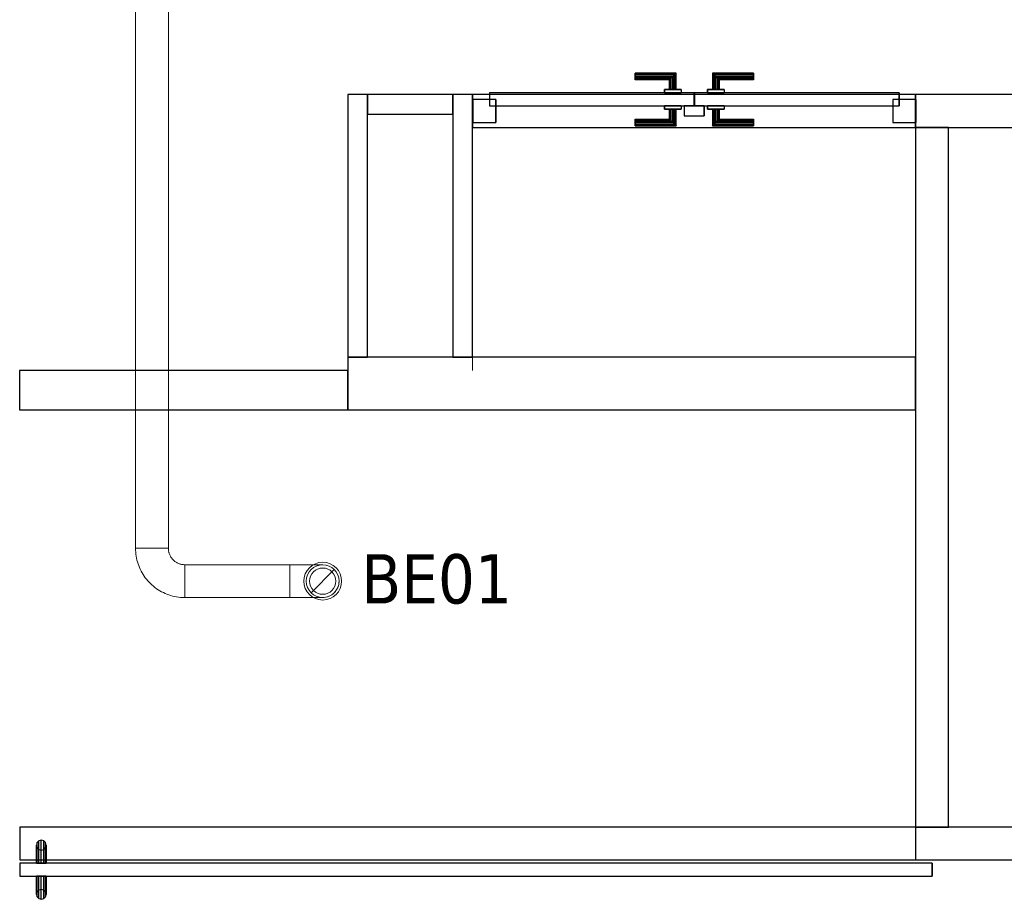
# Model space of a CAD drawing. Header units: metres. Extents: x 391.1 to 430.4, y 12.7 to 28.4.
# Tile 66 of 169: x 403.4 to 406.4, y 21.9 to 24.6. Entities that reach past the tile are written whole.
import ezdxf

# ---------------------------------------------------------------- set-up
doc = ezdxf.new("R2010")
doc.units = ezdxf.units.M
doc.layers.add('01_CARPINTERIA', color=5, linetype='Continuous', lineweight=25, true_color=0x0000ff)
for name, color, linetype, lineweight in [('A-GENM-____-OTLN', 7, 'Continuous', 18), ('A-WALL-____-MCUT', 7, 'Continuous', 25), ('A-WALL-____-OTLN', 7, 'Continuous', 25), ('G-____-____-TEXT', 7, 'Continuous', 30), ('M-HVAC-CDFF-OTLN', 7, 'Continuous', 18), ('M-HVAC-DUCT-OTLN', 7, 'Continuous', 18)]:
    doc.layers.add(name, color=color, linetype=linetype, lineweight=lineweight)
doc.styles.add('Tahoma_2', font='tahoma.ttf', dxfattribs={"height": 0.15})

# ---------------------------------------------------------------- blocks, each defined once
blk = doc.blocks.new('Family - Envans PB-155309-02_CLI_AIRE_P0')
at = {"layer": 'A-WALL-____-MCUT', "color": 253, "true_color": 0xaaaaaa}
for p, q in [((2.13, 0.1), (0, 0.1)), ((0, 0.1), (0, 0)), ((2.13, 0), (2.13, 0.1)), ((0, 0), (2.13, 0))]:
    blk.add_line(p, q, dxfattribs=at)
at = {"layer": 'A-WALL-____-OTLN', "color": 253, "true_color": 0xaaaaaa}
for p, q in [((2.13, 0.1), (0, 0.1)), ((0, 0.1), (0, 0)), ((2.13, 0), (2.13, 0.1)), ((0, 0), (2.13, 0))]:
    blk.add_line(p, q, dxfattribs=at)
at = {"layer": 'A-WALL-____-OTLN', "color": 253, "lineweight": 18, "true_color": 0xaaaaaa}
blk.add_line((-0.0989, 0), (2.1088, 0), dxfattribs=at)
blk = doc.blocks.new('Family - Envans PB-155325-02_CLI_AIRE_P0')
at = {"layer": 'A-WALL-____-MCUT', "color": 253, "true_color": 0xaaaaaa}
for p, q in [((0.2601, 0.06), (0, 0.06)), ((0, 0.06), (0, 0)), ((0.2601, 0), (0.2601, 0.06)), ((0, 0), (0.2601, 0))]:
    blk.add_line(p, q, dxfattribs=at)
at = {"layer": 'A-WALL-____-OTLN', "color": 253, "true_color": 0xaaaaaa}
for p, q in [((0.2601, 0.06), (0, 0.06)), ((0, 0.06), (0, 0)), ((0.2601, 0), (0.2601, 0.06)), ((0, 0), (0.2601, 0))]:
    blk.add_line(p, q, dxfattribs=at)
at = {"layer": 'A-WALL-____-OTLN', "color": 253, "lineweight": 18, "true_color": 0xaaaaaa}
blk.add_line((0, 0), (0.2601, 0), dxfattribs=at)
blk = doc.blocks.new('Family - Envans PB-155451-02_CLI_AIRE_P0')
at = {"layer": 'A-WALL-____-MCUT', "color": 253, "true_color": 0xaaaaaa}
for p, q in [((1.73, 0.16), (0, 0.16)), ((0, 0.16), (0, 0)), ((1.73, 0), (1.73, 0.16)), ((0, 0), (1.73, 0))]:
    blk.add_line(p, q, dxfattribs=at)
at = {"layer": 'A-WALL-____-OTLN', "color": 253, "true_color": 0xaaaaaa}
for p, q in [((1.73, 0.16), (0, 0.16)), ((0, 0.16), (0, 0)), ((1.73, 0), (1.73, 0.16)), ((0, 0), (1.73, 0))]:
    blk.add_line(p, q, dxfattribs=at)
at = {"layer": 'A-WALL-____-OTLN', "color": 253, "lineweight": 18, "true_color": 0xaaaaaa}
blk.add_line((0, 0), (1.73, 0), dxfattribs=at)
blk = doc.blocks.new('Family - Envans PB-155499-02_CLI_AIRE_P0')
at = {"layer": 'A-WALL-____-MCUT', "color": 253, "true_color": 0xaaaaaa}
for p, q in [((2.7284, 0.1), (2.7284, 0)), ((7.7284, 0.1), (2.7284, 0.1)), ((2.7284, 0), (7.7284, 0))]:
    blk.add_line(p, q, dxfattribs=at)
at = {"layer": 'A-WALL-____-OTLN', "color": 253, "true_color": 0xaaaaaa}
for p, q in [((7.7284, 0.1), (0, 0.1)), ((2.7284, 0.1), (0, 0.1)), ((0, 0.1), (0, 0)), ((0, 0.1), (0, 0)), ((2.7284, 0.1), (2.7284, 0)), ((0, 0), (7.7284, 0)), ((0, 0), (2.7284, 0))]:
    blk.add_line(p, q, dxfattribs=at)
at = {"layer": 'A-WALL-____-OTLN', "color": 253, "lineweight": 18, "true_color": 0xaaaaaa}
blk.add_line((0, 0), (7.7284, 0), dxfattribs=at)
blk = doc.blocks.new('Family - Vano de puerta PB-155501-02_CLI_AIRE_P0')
at = {"layer": 'A-GENM-____-OTLN', "color": 253, "true_color": 0xaaaaaa}
for p, q in [((406.0864, 22.1208), (403.358, 22.1208)), ((403.358, 22.1208), (403.358, 22.0208)), ((403.358, 22.1208), (406.0864, 22.1208)), ((403.358, 22.0208), (403.358, 22.1208)), ((406.0864, 22.0208), (406.0864, 22.1208)), ((406.0864, 22.0208), (406.0864, 22.1208)), ((403.358, 22.0208), (406.0864, 22.0208)), ((406.0864, 22.0208), (403.358, 22.0208))]:
    blk.add_line(p, q, dxfattribs=at)
blk = doc.blocks.new('Family - LONDR55-XX_ZZ-ARQ-CAA-M3D-Londres55-155573-02_CLI_AIRE_P0')
at = {"layer": '01_CARPINTERIA', "color": 161, "true_color": 0xaaaaff}
for p, q in [((2.6505, 0.2125), (2.6484, 0.205)), ((2.6505, 0.2125), (2.6484, 0.205)), ((2.6559, 0.218), (2.6505, 0.2125)), ((2.6559, 0.218), (2.6505, 0.2125)), ((2.6505, 0.2125), (2.6505, 0.15)), ((2.6634, 0.22), (2.6559, 0.218)), ((2.6634, 0.22), (2.6559, 0.218)), ((2.6559, 0.218), (2.6559, 0.15)), ((2.6709, 0.218), (2.6634, 0.22)), ((2.6709, 0.218), (2.6634, 0.22)), ((2.6634, 0.22), (2.6634, 0.15)), ((2.6764, 0.2125), (2.6709, 0.218)), ((2.6764, 0.2125), (2.6709, 0.218)), ((2.6709, 0.218), (2.6709, 0.15)), ((2.6784, 0.205), (2.6764, 0.2125)), ((2.6784, 0.205), (2.6764, 0.2125)), ((2.6764, 0.2125), (2.6764, 0.15)), ((2.6484, 0.205), (2.6505, 0.1975)), ((2.6484, 0.205), (2.6505, 0.1975)), ((2.6484, 0.15), (2.6484, 0.205)), ((2.6505, 0.1975), (2.6559, 0.192)), ((2.6505, 0.1975), (2.6559, 0.192)), ((2.6505, 0.1975), (2.6505, 0.15)), ((2.6559, 0.192), (2.6634, 0.19)), ((2.6559, 0.192), (2.6634, 0.19)), ((2.6559, 0.192), (2.6559, 0.15)), ((2.6634, 0.19), (2.6709, 0.192)), ((2.6634, 0.19), (2.6709, 0.192)), ((2.6634, 0.19), (2.6634, 0.15)), ((2.6709, 0.192), (2.6764, 0.1975)), ((2.6709, 0.192), (2.6764, 0.1975)), ((2.6709, 0.192), (2.6709, 0.15)), ((2.6764, 0.1975), (2.6784, 0.205)), ((2.6764, 0.1975), (2.6784, 0.205)), ((2.6764, 0.1975), (2.6764, 0.15)), ((2.6784, 0.205), (2.6784, 0.15)), ((2.7284, 0.15), (-0.05, 0.15)), ((-0.05, 0.15), (-0.05, 0.11)), ((2.7284, 0.15), (-0.05, 0.15)), ((-0.05, 0.11), (-0.05, 0.15)), ((2.6505, 0.15), (2.6484, 0.15)), ((2.6484, 0.15), (2.6505, 0.15)), ((2.6505, 0.15), (2.6559, 0.15)), ((2.6559, 0.15), (2.6505, 0.15)), ((2.6559, 0.15), (2.6634, 0.15)), ((2.6634, 0.15), (2.6559, 0.15)), ((2.6634, 0.15), (2.6709, 0.15)), ((2.6709, 0.15), (2.6634, 0.15)), ((2.6709, 0.15), (2.6764, 0.15)), ((2.6764, 0.15), (2.6709, 0.15)), ((2.6764, 0.15), (2.6784, 0.15)), ((2.6784, 0.15), (2.6764, 0.15)), ((2.7284, 0.11), (2.7284, 0.15)), ((2.7284, 0.11), (2.7284, 0.15)), ((-0.05, 0.11), (2.7284, 0.11)), ((-0.05, 0.11), (2.7284, 0.11)), ((2.6484, 0.055), (2.6484, 0.11)), ((2.6505, 0.11), (2.6484, 0.11)), ((2.6484, 0.11), (2.6505, 0.11)), ((2.6505, 0.11), (2.6505, 0.0475)), ((2.6505, 0.11), (2.6505, 0.0625)), ((2.6505, 0.11), (2.6559, 0.11)), ((2.6559, 0.11), (2.6505, 0.11)), ((2.6559, 0.11), (2.6559, 0.042)), ((2.6559, 0.11), (2.6559, 0.068)), ((2.6559, 0.11), (2.6634, 0.11)), ((2.6634, 0.11), (2.6559, 0.11)), ((2.6634, 0.11), (2.6634, 0.04)), ((2.6634, 0.11), (2.6634, 0.07)), ((2.6634, 0.11), (2.6709, 0.11)), ((2.6709, 0.11), (2.6634, 0.11)), ((2.6709, 0.11), (2.6709, 0.042)), ((2.6709, 0.11), (2.6709, 0.068)), ((2.6709, 0.11), (2.6764, 0.11)), ((2.6764, 0.11), (2.6709, 0.11)), ((2.6764, 0.11), (2.6764, 0.0475)), ((2.6764, 0.11), (2.6764, 0.0625)), ((2.6764, 0.11), (2.6784, 0.11)), ((2.6784, 0.11), (2.6764, 0.11)), ((2.6784, 0.11), (2.6784, 0.055)), ((2.6505, 0.0625), (2.6484, 0.055)), ((2.6505, 0.0625), (2.6484, 0.055)), ((2.6559, 0.068), (2.6505, 0.0625)), ((2.6559, 0.068), (2.6505, 0.0625)), ((2.6634, 0.07), (2.6559, 0.068)), ((2.6634, 0.07), (2.6559, 0.068)), ((2.6709, 0.068), (2.6634, 0.07)), ((2.6709, 0.068), (2.6634, 0.07)), ((2.6764, 0.0625), (2.6709, 0.068)), ((2.6764, 0.0625), (2.6709, 0.068)), ((2.6784, 0.055), (2.6764, 0.0625)), ((2.6784, 0.055), (2.6764, 0.0625)), ((2.6484, 0.055), (2.6505, 0.0475)), ((2.6484, 0.055), (2.6505, 0.0475)), ((2.6505, 0.0475), (2.6559, 0.042)), ((2.6505, 0.0475), (2.6559, 0.042)), ((2.6559, 0.042), (2.6634, 0.04)), ((2.6559, 0.042), (2.6634, 0.04)), ((2.6634, 0.04), (2.6709, 0.042)), ((2.6634, 0.04), (2.6709, 0.042)), ((2.6709, 0.042), (2.6764, 0.0475)), ((2.6709, 0.042), (2.6764, 0.0475)), ((2.6764, 0.0475), (2.6784, 0.055)), ((2.6764, 0.0475), (2.6784, 0.055))]:
    blk.add_line(p, q, dxfattribs=at)
blk = doc.blocks.new('Family - Porta PB-155574-02_CLI_AIRE_P0')
blk.add_blockref('Family - LONDR55-XX_ZZ-ARQ-CAA-M3D-Londres55-155573-02_CLI_AIRE_P0', (0, 0))
blk = doc.blocks.new('Family - Envans PB-155588-02_CLI_AIRE_P0')
at = {"layer": 'A-WALL-____-MCUT', "color": 253, "true_color": 0xaaaaaa}
for p, q in [((2.8406, 0.1), (1.8494, 0.1)), ((2.8406, 0), (2.8406, 0.1)), ((4.1891, 0.1), (4.1891, 0)), ((4.1904, 0.1), (4.1891, 0.1)), ((4.1904, 0), (4.1904, 0.1)), ((1.8494, 0), (2.8406, 0)), ((4.1891, 0), (4.1904, 0))]:
    blk.add_line(p, q, dxfattribs=at)
at = {"layer": 'A-WALL-____-OTLN', "color": 253, "true_color": 0xaaaaaa}
for p, q in [((4.1904, 0.1), (-0.0001, 0.1)), ((4.1891, 0.1), (2.8406, 0.1)), ((2.8406, 0.1), (2.8406, 0)), ((4.1891, 0.1), (4.1891, 0)), ((4.1904, 0), (4.1904, 0.1)), ((0, 0), (4.1904, 0)), ((2.8406, 0), (4.1891, 0))]:
    blk.add_line(p, q, dxfattribs=at)
at = {"layer": 'A-WALL-____-OTLN', "color": 253, "lineweight": 18, "true_color": 0xaaaaaa}
blk.add_line((0, 0), (4.1904, 0), dxfattribs=at)
blk = doc.blocks.new('Family - Vano de puerta PB-155592-02_CLI_AIRE_P0')
at = {"layer": 'A-GENM-____-OTLN', "color": 253, "true_color": 0xaaaaaa}
for p, q in [((404.738, 24.3508), (404.738, 24.2508)), ((406.0864, 24.3508), (404.738, 24.3508)), ((404.738, 24.3508), (404.738, 24.2508)), ((404.738, 24.3508), (406.0864, 24.3508)), ((406.0864, 24.2508), (406.0864, 24.3508)), ((406.0864, 24.3508), (406.0864, 24.2508)), ((404.738, 24.2508), (406.0864, 24.2508)), ((406.0864, 24.2508), (404.738, 24.2508))]:
    blk.add_line(p, q, dxfattribs=at)
blk = doc.blocks.new('Family - Envans PB-155708-02_CLI_AIRE_P0')
at = {"layer": 'A-WALL-____-MCUT', "color": 253, "true_color": 0xaaaaaa}
for p, q in [((0.8, 0.06), (0, 0.06)), ((0, 0.06), (0, 0)), ((0.8, 0), (0.8, 0.06)), ((0, 0), (0.8, 0))]:
    blk.add_line(p, q, dxfattribs=at)
at = {"layer": 'A-WALL-____-OTLN', "color": 253, "true_color": 0xaaaaaa}
for p, q in [((0.8, 0.06), (0, 0.06)), ((0, 0.06), (0, 0)), ((0.8, 0), (0.8, 0.06)), ((0, 0), (0.8, 0))]:
    blk.add_line(p, q, dxfattribs=at)
at = {"layer": 'A-WALL-____-OTLN', "color": 253, "lineweight": 18, "true_color": 0xaaaaaa}
blk.add_line((0, 0), (0.84, 0), dxfattribs=at)
blk = doc.blocks.new('Family - LONDR55-XX_ZZ-ARQ-CAA-M3D-Londres55-155801-02_CLI_AIRE_P0')
at = {"layer": '01_CARPINTERIA', "color": 161, "true_color": 0xaaaaff}
for p, q in [((0.4937, 0.1487), (0.4937, 0.15)), ((0.4937, 0.15), (0.4937, 0.1487)), ((0.6187, 0.15), (0.4937, 0.15)), ((0.6187, 0.15), (0.6174, 0.1487)), ((0.6174, 0.1487), (0.6187, 0.15)), ((0.6187, 0.1), (0.6187, 0.15)), ((0.7311, 0.1487), (0.7297, 0.15)), ((0.7297, 0.15), (0.7297, 0.1)), ((0.7297, 0.15), (0.7311, 0.1487)), ((0.8547, 0.15), (0.7297, 0.15)), ((0.8547, 0.1487), (0.8547, 0.15)), ((0.8547, 0.15), (0.8547, 0.1487)), ((0.4937, 0.145), (0.4937, 0.1487)), ((0.4937, 0.1487), (0.4937, 0.145)), ((0.6174, 0.1487), (0.4937, 0.1487)), ((0.6174, 0.1487), (0.4937, 0.1487)), ((0.4937, 0.14), (0.4937, 0.145)), ((0.4937, 0.145), (0.4937, 0.14)), ((0.6137, 0.145), (0.4937, 0.145)), ((0.6137, 0.145), (0.4937, 0.145)), ((0.4937, 0.135), (0.4937, 0.14)), ((0.4937, 0.14), (0.4937, 0.135)), ((0.4937, 0.14), (0.6087, 0.14)), ((0.6087, 0.14), (0.4937, 0.14)), ((0.4937, 0.135), (0.4937, 0.1313)), ((0.4937, 0.1313), (0.4937, 0.135)), ((0.6037, 0.135), (0.4937, 0.135)), ((0.6037, 0.135), (0.4937, 0.135)), ((0.4937, 0.1313), (0.4937, 0.13)), ((0.4937, 0.13), (0.4937, 0.1313)), ((0.6001, 0.1313), (0.4937, 0.1313)), ((0.6001, 0.1313), (0.4937, 0.1313)), ((0.5987, 0.13), (0.4937, 0.13)), ((0.5987, 0.13), (0.6001, 0.1313)), ((0.6001, 0.1313), (0.5987, 0.13)), ((0.5987, 0.1), (0.5987, 0.13)), ((0.6001, 0.1313), (0.6037, 0.135)), ((0.6037, 0.135), (0.6001, 0.1313)), ((0.6001, 0.1), (0.6001, 0.1313)), ((0.6001, 0.1), (0.6001, 0.1313)), ((0.6037, 0.135), (0.6087, 0.14)), ((0.6087, 0.14), (0.6037, 0.135)), ((0.6037, 0.1), (0.6037, 0.135)), ((0.6037, 0.1), (0.6037, 0.135)), ((0.6137, 0.145), (0.6087, 0.14)), ((0.6087, 0.14), (0.6137, 0.145)), ((0.6087, 0.14), (0.6087, 0.1)), ((0.6087, 0.1), (0.6087, 0.14)), ((0.6174, 0.1487), (0.6137, 0.145)), ((0.6137, 0.145), (0.6174, 0.1487)), ((0.6137, 0.1), (0.6137, 0.145)), ((0.6137, 0.1), (0.6137, 0.145)), ((0.6174, 0.1), (0.6174, 0.1487)), ((0.6174, 0.1), (0.6174, 0.1487)), ((0.7347, 0.145), (0.7311, 0.1487)), ((0.7311, 0.1487), (0.7311, 0.1)), ((0.7311, 0.1487), (0.7311, 0.1)), ((0.7311, 0.1487), (0.7347, 0.145)), ((0.8547, 0.1487), (0.7311, 0.1487)), ((0.8547, 0.1487), (0.7311, 0.1487)), ((0.7397, 0.14), (0.7347, 0.145)), ((0.7347, 0.145), (0.7347, 0.1)), ((0.7347, 0.145), (0.7347, 0.1)), ((0.7347, 0.145), (0.7397, 0.14)), ((0.8547, 0.145), (0.7347, 0.145)), ((0.8547, 0.145), (0.7347, 0.145)), ((0.7397, 0.1), (0.7397, 0.14)), ((0.7397, 0.14), (0.7397, 0.1)), ((0.7397, 0.14), (0.7447, 0.135)), ((0.7447, 0.135), (0.7397, 0.14)), ((0.7397, 0.14), (0.8547, 0.14)), ((0.8547, 0.14), (0.7397, 0.14)), ((0.7447, 0.135), (0.7447, 0.1)), ((0.7447, 0.135), (0.7484, 0.1313)), ((0.7484, 0.1313), (0.7447, 0.135)), ((0.7447, 0.135), (0.7447, 0.1)), ((0.8547, 0.135), (0.7447, 0.135)), ((0.8547, 0.135), (0.7447, 0.135)), ((0.7484, 0.1313), (0.7484, 0.1)), ((0.7484, 0.1313), (0.7497, 0.13)), ((0.7497, 0.13), (0.7484, 0.1313)), ((0.7484, 0.1313), (0.7484, 0.1)), ((0.8547, 0.1313), (0.7484, 0.1313)), ((0.8547, 0.1313), (0.7484, 0.1313)), ((0.7497, 0.13), (0.7497, 0.1)), ((0.8547, 0.13), (0.7497, 0.13)), ((0.8547, 0.145), (0.8547, 0.1487)), ((0.8547, 0.1487), (0.8547, 0.145)), ((0.8547, 0.145), (0.8547, 0.14)), ((0.8547, 0.14), (0.8547, 0.145)), ((0.8547, 0.14), (0.8547, 0.135)), ((0.8547, 0.135), (0.8547, 0.14)), ((0.8547, 0.135), (0.8547, 0.1313)), ((0.8547, 0.1313), (0.8547, 0.135)), ((0.8547, 0.1313), (0.8547, 0.13)), ((0.8547, 0.13), (0.8547, 0.1313)), ((0.6737, 0.09), (0.05, 0.09)), ((0.05, 0.09), (0.05, 0.05)), ((0.6737, 0.09), (0.05, 0.09)), ((0.05, 0.09), (0.05, 0.05)), ((0.6337, 0.1), (0.5837, 0.1)), ((0.5837, 0.1), (0.6337, 0.1)), ((0.5837, 0.1), (0.5837, 0.09)), ((0.5837, 0.09), (0.5837, 0.1)), ((0.6337, 0.09), (0.5837, 0.09)), ((0.5837, 0.09), (0.6337, 0.09)), ((0.6001, 0.1), (0.5987, 0.1)), ((0.5987, 0.1), (0.6001, 0.1)), ((0.6037, 0.1), (0.6001, 0.1)), ((0.6001, 0.1), (0.6037, 0.1)), ((0.6087, 0.1), (0.6037, 0.1)), ((0.6037, 0.1), (0.6087, 0.1)), ((0.6137, 0.1), (0.6087, 0.1)), ((0.6087, 0.1), (0.6137, 0.1)), ((0.6137, 0.1), (0.6174, 0.1)), ((0.6174, 0.1), (0.6137, 0.1)), ((0.6174, 0.1), (0.6187, 0.1)), ((0.6187, 0.1), (0.6174, 0.1)), ((0.6337, 0.1), (0.6337, 0.09)), ((0.6337, 0.1), (0.6337, 0.09)), ((0.6737, 0.05), (0.6737, 0.09)), ((0.6737, 0.09), (0.6737, 0.05)), ((1.2985, 0.09), (0.6747, 0.09)), ((0.6747, 0.09), (0.6747, 0.05)), ((1.2985, 0.09), (0.6747, 0.09)), ((0.6747, 0.09), (0.6747, 0.05)), ((0.7647, 0.1), (0.7147, 0.1)), ((0.7147, 0.1), (0.7647, 0.1)), ((0.7147, 0.1), (0.7147, 0.09)), ((0.7147, 0.09), (0.7147, 0.1)), ((0.7647, 0.09), (0.7147, 0.09)), ((0.7147, 0.09), (0.7647, 0.09)), ((0.7311, 0.1), (0.7297, 0.1)), ((0.7297, 0.1), (0.7311, 0.1)), ((0.7347, 0.1), (0.7311, 0.1)), ((0.7311, 0.1), (0.7347, 0.1)), ((0.7397, 0.1), (0.7347, 0.1)), ((0.7347, 0.1), (0.7397, 0.1)), ((0.7447, 0.1), (0.7397, 0.1)), ((0.7397, 0.1), (0.7447, 0.1)), ((0.7447, 0.1), (0.7484, 0.1)), ((0.7484, 0.1), (0.7447, 0.1)), ((0.7484, 0.1), (0.7497, 0.1)), ((0.7497, 0.1), (0.7484, 0.1)), ((0.7647, 0.1), (0.7647, 0.09)), ((0.7647, 0.1), (0.7647, 0.09)), ((1.2985, 0.05), (1.2985, 0.09)), ((1.2985, 0.09), (1.2985, 0.05)), ((0.07, 0.07), (0, 0.07)), ((0, 0.07), (0, 0)), ((0.07, 0.07), (0, 0.07)), ((0, 0.07), (0, 0)), ((0.07, 0), (0.07, 0.07)), ((0.07, 0.07), (0.07, 0)), ((1.3485, 0.07), (1.2785, 0.07)), ((1.2785, 0.07), (1.2785, 0)), ((1.3485, 0.07), (1.2785, 0.07)), ((1.2785, 0.07), (1.2785, 0)), ((1.3485, 0), (1.3485, 0.07)), ((1.3485, 0.07), (1.3485, 0)), ((0.05, 0.05), (0.6737, 0.05)), ((0.05, 0.05), (0.6737, 0.05)), ((0.5837, 0.05), (0.6337, 0.05)), ((0.6337, 0.05), (0.5837, 0.05)), ((0.5837, 0.05), (0.5837, 0.04)), ((0.5837, 0.04), (0.5837, 0.05)), ((0.5837, 0.04), (0.6337, 0.04)), ((0.6337, 0.04), (0.5837, 0.04)), ((0.6001, 0.04), (0.5987, 0.04)), ((0.5987, 0.04), (0.6001, 0.04)), ((0.5987, 0.01), (0.5987, 0.04)), ((0.6037, 0.04), (0.6001, 0.04)), ((0.6001, 0.04), (0.6037, 0.04)), ((0.6001, 0.0087), (0.6001, 0.04)), ((0.6001, 0.0087), (0.6001, 0.04)), ((0.6037, 0.04), (0.6087, 0.04)), ((0.6087, 0.04), (0.6037, 0.04)), ((0.6037, 0.005), (0.6037, 0.04)), ((0.6037, 0.005), (0.6037, 0.04)), ((0.6087, 0.04), (0.6137, 0.04)), ((0.6137, 0.04), (0.6087, 0.04)), ((0.6087, 0.04), (0.6087, 0)), ((0.6087, 0), (0.6087, 0.04)), ((0.6137, 0.04), (0.6174, 0.04)), ((0.6174, 0.04), (0.6137, 0.04)), ((0.6137, -0.005), (0.6137, 0.04)), ((0.6137, -0.005), (0.6137, 0.04)), ((0.6174, 0.04), (0.6187, 0.04)), ((0.6187, 0.04), (0.6174, 0.04)), ((0.6174, -0.0087), (0.6174, 0.04)), ((0.6174, -0.0087), (0.6174, 0.04)), ((0.6187, -0.01), (0.6187, 0.04)), ((0.6337, 0.05), (0.6337, 0.04)), ((0.6337, 0.05), (0.6337, 0.04)), ((0.7037, 0.05), (0.6437, 0.05)), ((0.6437, 0.05), (0.6437, 0.02)), ((0.7037, 0.05), (0.6437, 0.05)), ((0.6437, 0.05), (0.6437, 0.02)), ((0.6747, 0.05), (1.2985, 0.05)), ((0.6747, 0.05), (1.2985, 0.05)), ((0.7037, 0.02), (0.7037, 0.05)), ((0.7037, 0.05), (0.7037, 0.02)), ((0.7147, 0.05), (0.7647, 0.05)), ((0.7647, 0.05), (0.7147, 0.05)), ((0.7147, 0.05), (0.7147, 0.04)), ((0.7147, 0.04), (0.7147, 0.05)), ((0.7147, 0.04), (0.7647, 0.04)), ((0.7647, 0.04), (0.7147, 0.04)), ((0.7311, 0.04), (0.7297, 0.04)), ((0.7297, 0.04), (0.7311, 0.04)), ((0.7297, 0.04), (0.7297, -0.01)), ((0.7347, 0.04), (0.7311, 0.04)), ((0.7311, 0.04), (0.7347, 0.04)), ((0.7311, 0.04), (0.7311, -0.0087)), ((0.7311, 0.04), (0.7311, -0.0087)), ((0.7347, 0.04), (0.7397, 0.04)), ((0.7397, 0.04), (0.7347, 0.04)), ((0.7347, 0.04), (0.7347, -0.005)), ((0.7347, 0.04), (0.7347, -0.005)), ((0.7397, 0.04), (0.7447, 0.04)), ((0.7447, 0.04), (0.7397, 0.04)), ((0.7397, 0), (0.7397, 0.04)), ((0.7397, 0.04), (0.7397, 0)), ((0.7447, 0.04), (0.7484, 0.04)), ((0.7484, 0.04), (0.7447, 0.04)), ((0.7447, 0.04), (0.7447, 0.005)), ((0.7447, 0.04), (0.7447, 0.005)), ((0.7484, 0.04), (0.7497, 0.04)), ((0.7497, 0.04), (0.7484, 0.04)), ((0.7484, 0.04), (0.7484, 0.0087)), ((0.7484, 0.04), (0.7484, 0.0087)), ((0.7497, 0.04), (0.7497, 0.01)), ((0.7647, 0.05), (0.7647, 0.04)), ((0.7647, 0.05), (0.7647, 0.04)), ((0, 0), (0.07, 0)), ((0, 0), (0.07, 0)), ((0.4937, 0.0087), (0.4937, 0.01)), ((0.4937, 0.01), (0.4937, 0.0087)), ((0.4937, 0.01), (0.5987, 0.01)), ((0.4937, 0.005), (0.4937, 0.0087)), ((0.4937, 0.0087), (0.4937, 0.005)), ((0.4937, 0.0087), (0.6001, 0.0087)), ((0.4937, 0.0087), (0.6001, 0.0087)), ((0.4937, 0), (0.4937, 0.005)), ((0.4937, 0.005), (0.4937, 0)), ((0.4937, 0.005), (0.6037, 0.005)), ((0.4937, 0.005), (0.6037, 0.005)), ((0.4937, -0.005), (0.4937, 0)), ((0.4937, 0), (0.4937, -0.005)), ((0.6087, 0), (0.4937, 0)), ((0.4937, 0), (0.6087, 0)), ((0.6001, 0.0087), (0.5987, 0.01)), ((0.5987, 0.01), (0.6001, 0.0087)), ((0.6037, 0.005), (0.6001, 0.0087)), ((0.6001, 0.0087), (0.6037, 0.005)), ((0.6087, 0), (0.6037, 0.005)), ((0.6037, 0.005), (0.6087, 0)), ((0.6087, 0), (0.6137, -0.005)), ((0.6437, 0.02), (0.7037, 0.02)), ((0.6437, 0.02), (0.7037, 0.02)), ((0.7347, -0.005), (0.7397, 0)), ((0.7447, 0.005), (0.7397, 0)), ((0.7397, 0), (0.7447, 0.005)), ((0.8547, 0), (0.7397, 0)), ((0.7397, 0), (0.8547, 0)), ((0.7484, 0.0087), (0.7447, 0.005)), ((0.7447, 0.005), (0.7484, 0.0087)), ((0.7447, 0.005), (0.8547, 0.005)), ((0.7447, 0.005), (0.8547, 0.005)), ((0.7497, 0.01), (0.7484, 0.0087)), ((0.7484, 0.0087), (0.7497, 0.01)), ((0.7484, 0.0087), (0.8547, 0.0087)), ((0.7484, 0.0087), (0.8547, 0.0087)), ((0.7497, 0.01), (0.8547, 0.01)), ((0.8547, 0.0087), (0.8547, 0.01)), ((0.8547, 0.01), (0.8547, 0.0087)), ((0.8547, 0.005), (0.8547, 0.0087)), ((0.8547, 0.0087), (0.8547, 0.005)), ((0.8547, 0.005), (0.8547, 0)), ((0.8547, 0), (0.8547, 0.005)), ((0.8547, 0), (0.8547, -0.005)), ((0.8547, -0.005), (0.8547, 0)), ((1.2785, 0), (1.3485, 0)), ((1.2785, 0), (1.3485, 0)), ((0.4937, -0.005), (0.4937, -0.0087)), ((0.4937, -0.0087), (0.4937, -0.005)), ((0.4937, -0.005), (0.6137, -0.005)), ((0.4937, -0.005), (0.6137, -0.005)), ((0.4937, -0.0087), (0.4937, -0.01)), ((0.4937, -0.01), (0.4937, -0.0087)), ((0.4937, -0.0087), (0.6174, -0.0087)), ((0.4937, -0.0087), (0.6174, -0.0087)), ((0.4937, -0.01), (0.6187, -0.01)), ((0.6137, -0.005), (0.6087, 0)), ((0.6137, -0.005), (0.6174, -0.0087)), ((0.6174, -0.0087), (0.6137, -0.005)), ((0.6174, -0.0087), (0.6187, -0.01)), ((0.6187, -0.01), (0.6174, -0.0087)), ((0.7297, -0.01), (0.7311, -0.0087)), ((0.7311, -0.0087), (0.7297, -0.01)), ((0.7297, -0.01), (0.8547, -0.01)), ((0.7311, -0.0087), (0.7347, -0.005)), ((0.7347, -0.005), (0.7311, -0.0087)), ((0.7311, -0.0087), (0.8547, -0.0087)), ((0.7311, -0.0087), (0.8547, -0.0087)), ((0.7397, 0), (0.7347, -0.005)), ((0.7347, -0.005), (0.8547, -0.005)), ((0.7347, -0.005), (0.8547, -0.005)), ((0.8547, -0.005), (0.8547, -0.0087)), ((0.8547, -0.0087), (0.8547, -0.005)), ((0.8547, -0.0087), (0.8547, -0.01)), ((0.8547, -0.01), (0.8547, -0.0087))]:
    blk.add_line(p, q, dxfattribs=at)
blk = doc.blocks.new('Family - Porta PB-155802-02_CLI_AIRE_P0')
blk.add_blockref('Family - LONDR55-XX_ZZ-ARQ-CAA-M3D-Londres55-155801-02_CLI_AIRE_P0', (0, 0))
blk = doc.blocks.new('Family - Envans PB-155900-02_CLI_AIRE_P0')
at = {"layer": 'A-WALL-____-MCUT', "color": 253, "true_color": 0xaaaaaa}
for p, q in [((1, 0.12), (0, 0.12)), ((0, 0.12), (0, 0)), ((1, 0), (1, 0.12)), ((0, 0), (1, 0))]:
    blk.add_line(p, q, dxfattribs=at)
at = {"layer": 'A-WALL-____-OTLN', "color": 253, "true_color": 0xaaaaaa}
for p, q in [((1, 0.12), (0, 0.12)), ((0, 0.12), (0, 0)), ((1, 0), (1, 0.12)), ((0, 0), (1, 0))]:
    blk.add_line(p, q, dxfattribs=at)
at = {"layer": 'A-WALL-____-OTLN', "color": 253, "lineweight": 18, "true_color": 0xaaaaaa}
blk.add_line((0, 0), (1, 0), dxfattribs=at)
blk = doc.blocks.new('Family - Envans PB-155921-02_CLI_AIRE_P0')
at = {"layer": 'A-WALL-____-MCUT', "color": 253, "true_color": 0xaaaaaa}
for p, q in [((0.8, 0.06), (0, 0.06)), ((0, 0.06), (0, 0)), ((0.8, 0), (0.8, 0.06)), ((0, 0), (0.8, 0))]:
    blk.add_line(p, q, dxfattribs=at)
at = {"layer": 'A-WALL-____-OTLN', "color": 253, "true_color": 0xaaaaaa}
for p, q in [((0.8, 0.06), (0, 0.06)), ((0, 0.06), (0, 0)), ((0.8, 0), (0.8, 0.06)), ((0, 0), (0.8, 0))]:
    blk.add_line(p, q, dxfattribs=at)
at = {"layer": 'A-WALL-____-OTLN', "color": 253, "lineweight": 18, "true_color": 0xaaaaaa}
blk.add_line((-0.04, 0), (0.8, 0), dxfattribs=at)
blk = doc.blocks.new('LONDR55-XX_ZZ-ARQ-CAA-M3D-Londres55_ifc-1-02_CLI_AIRE_P0')
at = {"layer": '01_CARPINTERIA', "color": 253, "lineweight": 18, "true_color": 0xaaaaaa}
blk.add_blockref('Family - Porta PB-155802-02_CLI_AIRE_P0', (404.738, 24.2658), dxfattribs=at)
at = {"layer": '01_CARPINTERIA', "color": 253, "lineweight": 18, "true_color": 0xaaaaaa, "rotation": 180}
blk.add_blockref('Family - Porta PB-155574-02_CLI_AIRE_P0', (406.0864, 22.1208), dxfattribs=at)
at = {"layer": 'A-GENM-____-OTLN', "color": 253, "lineweight": 18, "true_color": 0xaaaaaa}
for name in ['Family - Vano de puerta PB-155592-02_CLI_AIRE_P0', 'Family - Vano de puerta PB-155501-02_CLI_AIRE_P0']:
    blk.add_blockref(name, (0, 0), dxfattribs=at)
at = {"layer": 'A-WALL-____-OTLN', "color": 253, "lineweight": 18, "true_color": 0xaaaaaa}
for name, p, rotation in [('Family - Envans PB-155708-02_CLI_AIRE_P0', (404.3564, 24.3508), 270), ('Family - Envans PB-155325-02_CLI_AIRE_P0', (404.6766, 24.3508), 180), ('Family - Envans PB-155921-02_CLI_AIRE_P0', (404.7366, 23.5508), 90), ('Family - Envans PB-155588-02_CLI_AIRE_P0', (408.927, 24.3508), 180), ('Family - Envans PB-155309-02_CLI_AIRE_P0', (406.0864, 24.2508), 270)]:
    blk.add_blockref(name, p, dxfattribs=dict(at, rotation=rotation))
for name, p in [('Family - Envans PB-155451-02_CLI_AIRE_P0', (404.3564, 23.3908)), ('Family - Envans PB-155900-02_CLI_AIRE_P0', (403.3564, 23.3908)), ('Family - Envans PB-155499-02_CLI_AIRE_P0', (403.358, 22.0208))]:
    blk.add_blockref(name, p, dxfattribs=at)
blk = doc.blocks.new('ZYR_03_06_04_01 Boca Extracció Circular - BE01-V6-02_CLI_AIRE_P0')
at = {"layer": 'M-HVAC-CDFF-OTLN', "color": 30, "true_color": 0xe67300}
for radius, start, end in [(0.0575, 360, 180), (0.0575, 0, 180), (0.05, 360, 180), (0.05, 0, 180), (0.04, 360, 180), (0.0575, 180, 360), (0.05, 180, 360), (0.04, 180, 360), (0.0575, 180, 360), (0.05, 180, 360)]:
    blk.add_arc((0, 0), radius, start, end, dxfattribs=at)
blk = doc.blocks.new('M_Codo redondo - 1 D-441747-02_CLI_AIRE_P0')
at = {"layer": 'M-HVAC-DUCT-OTLN', "color": 30, "true_color": 0xe67300}
for p, q in [((401.8315, 27.6053), (401.8815, 27.6053)), ((401.8315, 27.6053), (401.8815, 27.6053)), ((401.8815, 27.6053), (401.9315, 27.6053)), ((401.8815, 27.6053), (401.9315, 27.6053))]:
    blk.add_line(p, q, dxfattribs=at)
at = {"layer": 'M-HVAC-DUCT-OTLN', "color": 30, "true_color": 0xe67300, "flags": 128}
for points in [[(401.8315, 27.7053), (401.8315, 27.7053), (401.8315, 27.705), (401.8315, 27.7046), (401.8315, 27.7041), (401.8315, 27.7033), (401.8315, 27.7025), (401.8315, 27.7014), (401.8315, 27.7003), (401.8315, 27.6989), (401.8315, 27.6974), (401.8315, 27.6958), (401.8315, 27.694), (401.8315, 27.6921), (401.8315, 27.6901), (401.8315, 27.6879), (401.8315, 27.6856), (401.8315, 27.6831), (401.8315, 27.6805), (401.8315, 27.6778), (401.8315, 27.675), (401.8315, 27.6721), (401.8315, 27.6691), (401.8315, 27.6659), (401.8315, 27.6627), (401.8315, 27.6594), (401.8315, 27.656), (401.8315, 27.6525), (401.8315, 27.6489), (401.8315, 27.6453), (401.8315, 27.6416), (401.8315, 27.6378), (401.8315, 27.634), (401.8315, 27.6302), (401.8315, 27.6263), (401.8315, 27.6223), (401.8315, 27.6184), (401.8315, 27.6144), (401.8315, 27.6104), (401.8315, 27.6064), (401.8315, 27.6053)], [(401.9315, 27.6053), (401.9315, 27.6093), (401.9315, 27.6133), (401.9315, 27.6173), (401.9315, 27.6213), (401.9315, 27.6252), (401.9315, 27.6291), (401.9315, 27.633), (401.9315, 27.6368), (401.9315, 27.6406), (401.9315, 27.6443), (401.9315, 27.6479), (401.9315, 27.6515), (401.9315, 27.655), (401.9315, 27.6585), (401.9315, 27.6618), (401.9315, 27.6651), (401.9315, 27.6682), (401.9315, 27.6713), (401.9315, 27.6742), (401.9315, 27.6771), (401.9315, 27.6798), (401.9315, 27.6824), (401.9315, 27.6849), (401.9315, 27.6873), (401.9315, 27.6895), (401.9315, 27.6916), (401.9315, 27.6935), (401.9315, 27.6954), (401.9315, 27.697), (401.9315, 27.6985), (401.9315, 27.6999), (401.9315, 27.7011), (401.9315, 27.7022), (401.9315, 27.7031), (401.9315, 27.7039), (401.9315, 27.7045), (401.9315, 27.7049), (401.9315, 27.7052), (401.9315, 27.7053), (401.9315, 27.7053)]]:
    blk.add_lwpolyline(points, dxfattribs=at)
at = {"layer": 'M-HVAC-DUCT-OTLN', "color": 30, "true_color": 0xe67300}
for start, end in [(90, 180), (360, 90), (180, 270), (270, 360)]:
    blk.add_arc((401.8815, 27.7053), 0.05, start, end, dxfattribs=at)
blk = doc.blocks.new('M_Codo redondo - 1 D-V7-02_CLI_AIRE_P0')
at = {"layer": 'M-HVAC-DUCT-OTLN', "color": 30, "true_color": 0xe67300}
for p, q in [((0, 0.1), (-0.05, 0.1)), ((0, 0.1), (-0.05, 0.1)), ((0.05, 0.1), (0, 0.1)), ((0.05, 0.1), (0, 0.1)), ((-0.1, 0.05), (-0.1, 0)), ((-0.1, 0.05), (-0.1, 0)), ((-0.1, 0), (-0.1, -0.05)), ((-0.1, 0), (-0.1, -0.05))]:
    blk.add_line(p, q, dxfattribs=at)
at = {"layer": 'M-HVAC-DUCT-OTLN', "color": 30, "true_color": 0xe67300, "flags": 128}
for points in [[(-0.05, 0.1), (-0.05, 0.098), (-0.0502, 0.096), (-0.0504, 0.094), (-0.0506, 0.092), (-0.051, 0.0901), (-0.0514, 0.0881), (-0.0519, 0.0862), (-0.0525, 0.0843), (-0.0532, 0.0824), (-0.0539, 0.0805), (-0.0548, 0.0787), (-0.0557, 0.0769), (-0.0566, 0.0752), (-0.0576, 0.0734), (-0.0587, 0.0718), (-0.0599, 0.0701), (-0.0611, 0.0686), (-0.0624, 0.067), (-0.0638, 0.0656), (-0.0652, 0.0641), (-0.0666, 0.0628), (-0.0681, 0.0615), (-0.0697, 0.0602), (-0.0713, 0.059), (-0.073, 0.0579), (-0.0747, 0.0569), (-0.0764, 0.0559), (-0.0782, 0.055), (-0.08, 0.0542), (-0.0819, 0.0534), (-0.0838, 0.0527), (-0.0857, 0.0521), (-0.0876, 0.0516), (-0.0895, 0.0511), (-0.0915, 0.0507), (-0.0935, 0.0504), (-0.0955, 0.0502), (-0.0975, 0.0501), (-0.0995, 0.05), (-0.1, 0.05)], [(-0.1, -0.05), (-0.094, -0.0499), (-0.088, -0.0495), (-0.082, -0.0489), (-0.0761, -0.0481), (-0.0702, -0.047), (-0.0643, -0.0457), (-0.0585, -0.0442), (-0.0528, -0.0424), (-0.0472, -0.0404), (-0.0416, -0.0382), (-0.0361, -0.0357), (-0.0307, -0.033), (-0.0255, -0.0302), (-0.0203, -0.0271), (-0.0153, -0.0238), (-0.0104, -0.0203), (-0.0057, -0.0166), (-0.0011, -0.0128), (0.0033, -0.0087), (0.0076, -0.0045), (0.0117, -0.0001), (0.0156, 0.0044), (0.0193, 0.0091), (0.0229, 0.014), (0.0262, 0.019), (0.0294, 0.0241), (0.0323, 0.0293), (0.035, 0.0346), (0.0375, 0.0401), (0.0398, 0.0456), (0.0419, 0.0513), (0.0437, 0.057), (0.0453, 0.0628), (0.0467, 0.0686), (0.0478, 0.0745), (0.0487, 0.0804), (0.0494, 0.0864), (0.0498, 0.0924), (0.05, 0.0984), (0.05, 0.1)]]:
    blk.add_lwpolyline(points, dxfattribs=at)

msp = doc.modelspace()

# ---------------------------------------------------------------- linework, layer by layer
at = {"layer": 'M-HVAC-DUCT-OTLN', "color": 30, "true_color": 0xe67300}
for p, q in [((403.7102, 26.7703), (403.7102, 22.9693)), ((403.8102, 22.9693), (403.8102, 26.7703)), ((403.7102, 22.9693), (403.8102, 22.9693)), ((404.1802, 22.9193), (403.8602, 22.9193)), ((403.8602, 22.9193), (403.8602, 22.8193)), ((404.1802, 22.8193), (404.1802, 22.9193)), ((404.3155, 22.9047), (404.2448, 22.834)), ((403.8602, 22.8193), (404.1802, 22.8193))]:
    msp.add_line(p, q, dxfattribs=at)
for start, end in [(0, 180), (180, 0)]:
    msp.add_arc((404.2802, 22.8693), 0.05, start, end, dxfattribs=at)

# ---------------------------------------------------------------- block references
at = {"lineweight": 5}
msp.add_blockref('LONDR55-XX_ZZ-ARQ-CAA-M3D-Londres55_ifc-1-02_CLI_AIRE_P0', (0, 0), dxfattribs=at)
at = {"layer": 'M-HVAC-CDFF-OTLN', "color": 30, "true_color": 0xe67300}
msp.add_blockref('ZYR_03_06_04_01 Boca Extracció Circular - BE01-V6-02_CLI_AIRE_P0', (404.2802, 22.8693), dxfattribs=at)
at = {"layer": 'M-HVAC-DUCT-OTLN', "color": 30, "true_color": 0xe67300}
for name, p, rotation in [('M_Codo redondo - 1 D-V7-02_CLI_AIRE_P0', (403.7602, 22.8693), 270), ('M_Codo redondo - 1 D-441747-02_CLI_AIRE_P0', (376.5748, 424.7508), 270.0000000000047)]:
    msp.add_blockref(name, p, dxfattribs=dict(at, rotation=rotation))

# ---------------------------------------------------------------- texts
at = {"layer": 'G-____-____-TEXT', "insert": (404.3981, 22.9514), "char_height": 0.15, "width": 0.545148, "attachment_point": 1, "style": 'Tahoma_2'}
msp.add_mtext('BE01', dxfattribs=at)

doc.saveas('drawing.dxf')
